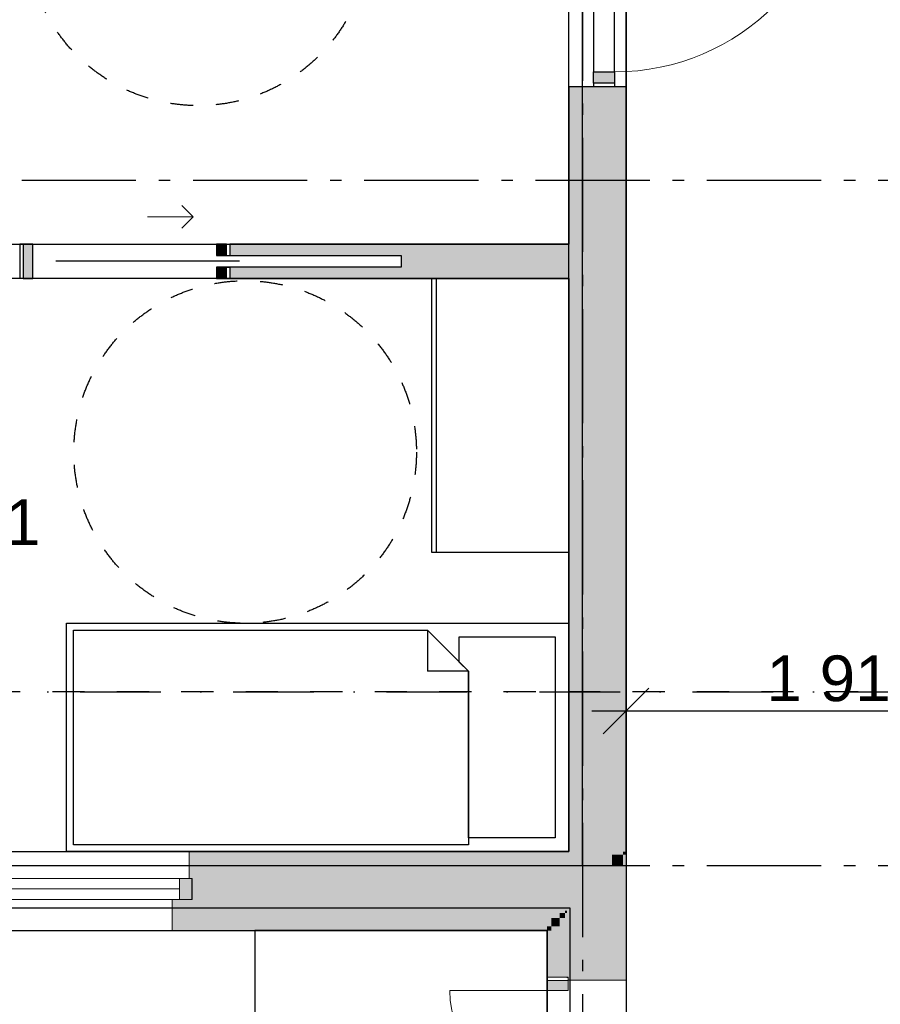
# Model space of a CAD drawing. Header units: millimetres. Extents: x 158466 to 263668, y 129175 to 189280.
# Tile 29 of 55: x 181694 to 185462, y 164785 to 169097. Entities that reach past the tile are written whole.
import ezdxf
from ezdxf.enums import TextEntityAlignment as Align

# ---------------------------------------------------------------- set-up
doc = ezdxf.new("R2010")
doc.units = ezdxf.units.MM
doc.header["$LTSCALE"] = 0.5
doc.header["$MEASUREMENT"] = 0
for name, pattern in [('Akselinje', [1500, 1000, -200, 100, -200]), ('PLINE', [0]), ('Prikk & stiplet', [1340.555525, 705.555534, -352.777767, 0, -282.222223]), ('Små Stiplet', [564.444444, 282.222222, -282.222222]), ('Stipling', [400, 200, -200])]:
    doc.linetypes.add(name, pattern=pattern)
for name, color, linetype in [('23-- Yttervegger (Skravur)(Nye konstruksjoner)', 7, 'Continuous'), ('23-- Yttervegger(Nye konstruksjoner)', 7, 'Continuous'), ('24-- Innervegger (Skravur)(Nye konstruksjoner)', 7, 'Continuous'), ('24-- Innervegger(Nye konstruksjoner)', 7, 'Continuous'), ('244- Vinduer_ dører_ foldevegger(Nye konstruksjoner)', 7, 'Continuous'), ('251- Frittbærende dekker(Nye konstruksjoner)', 7, 'Continuous'), ('252- Gulv på grunn_ bunnplate(Nye konstruksjoner)', 7, 'Continuous'), ('27-- Fast inventar(Nye konstruksjoner)', 7, 'Continuous'), ('315- Utstyr for sanitærinstallasjoner(Nye konstruksjoner)', 7, 'Continuous'), ('68-- Inventar (løst)(Nye konstruksjoner)', 7, 'Continuous'), ('822- Modullinjer(Nye konstruksjoner)', 7, 'Continuous'), ('842-M___1_100 Målsetting bygning(Nye konstruksjoner)', 7, 'Continuous'), ('852- Snittmarkør', 7, 'Continuous'), ('862- M___BTA(Nye konstruksjoner)', 7, 'Continuous'), ('862- M___BTA(Polylinje)(Nye konstruksjoner)', 7, 'Continuous'), ('862- M___BTA(Tekst)(Nye konstruksjoner)', 7, 'Continuous'), ('862- M___Nettoareal(Nye konstruksjoner)', 7, 'Continuous'), ('862- M___Nettoareal(Polylinje)(Nye konstruksjoner)', 7, 'Continuous'), ('862- M___Nettoareal(Tekst)(Nye konstruksjoner)', 7, 'Continuous'), ('878- Annen overflate_visuell informasjon_snusirkler(Nye konstruksjoner)', 7, 'Continuous')]:
    doc.layers.add(name, color=color, linetype=linetype)
for name, color, linetype, lineweight in [('234- Vinduer_ dører_ porter(Nye konstruksjoner)', 7, 'Continuous', 0), ('235- Utvendig kledning og overflate(Nye konstruksjoner)', 7, 'Continuous', 0), ('236- Innvendig kledning og overflate(Nye konstruksjoner)', 7, 'Continuous', 0), ('256- Faste himlinger og overflatebehandling(Nye konstruksjoner)', 7, 'Continuous', 0)]:
    doc.layers.add(name, color=color, linetype=linetype, lineweight=lineweight)
doc.styles.add('GENERATED_STYLE_1', font='arial.ttf')
doc.styles.add('GENERATED_STYLE_3', font='arialbd.ttf')
doc.dimstyles.new('GENERATED_STYLE__1', dxfattribs={"dimtxt": 200, "dimasz": 190, "dimexe": 0.18, "dimexo": 0.0625, "dimgap": 0, "dimtad": 1, "dimdec": 0, "dimzin": 0, "dimdsep": 46, "dimtxsty": 'GENERATED_STYLE_1', "dimblk": 'ARROWHEAD_6', "dimblk1": 'ARROWHEAD_6', "dimblk2": 'ARROWHEAD_6', "dimcen": 0.09, "dimse1": 1, "dimse2": 1, "dimclrd": 256, "dimclre": 256, "dimclrt": 256, "dimadec": 1, "dimazin": 0, "dimtfac": 1, "dimtdec": 4, "dimtmove": 0, "dimatfit": 3, "dimfxl": 1, "dimtolj": 1, "dimtzin": 0, "dimarcsym": 0})
doc.dimstyles.new('GENERATED_STYLE__3', dxfattribs={"dimtxt": 200, "dimasz": 190, "dimexe": 0.18, "dimexo": 0.0625, "dimgap": 0, "dimtad": 1, "dimtih": 1, "dimtoh": 1, "dimdec": 0, "dimzin": 0, "dimdsep": 46, "dimtxsty": 'GENERATED_STYLE_1', "dimblk": 'ARROWHEAD_6', "dimblk1": 'ARROWHEAD_6', "dimblk2": 'ARROWHEAD_6', "dimcen": 0.09, "dimse1": 1, "dimse2": 1, "dimclrd": 256, "dimclre": 256, "dimclrt": 256, "dimadec": 1, "dimazin": 0, "dimtfac": 1, "dimtdec": 4, "dimtmove": 0, "dimatfit": 3, "dimfxl": 1, "dimtolj": 1, "dimtzin": 0, "dimarcsym": 0})

# ---------------------------------------------------------------- blocks, each defined once
blk = doc.blocks.new('BTA 1. etasje ca.__2_1', base_point=(161043, 155616.6))
at = {"layer": '862- M___BTA(Polylinje)(Nye konstruksjoner)', "linetype": 'PLINE', "flags": 128}
blk.add_lwpolyline([(176252.9, 165107.7), (184002.9, 165107.7), (184002.9, 163179.7), (182672.9, 163179.7), (182672.9, 154987.7), (198644.9, 154987.7), (198644.9, 163179.7), (196044.9, 163179.7), (196044.9, 165549.7), (194744.9, 165549.7), (194744.9, 171289.7), (194444.9, 171289.7), (194444.9, 183279.7), (186072.9, 183279.7), (186072.9, 180779.7), (184444.9, 180779.7), (184444.9, 181079.7), (176252.9, 181079.7)], close=True, dxfattribs=at)
at = {"layer": '862- M___BTA(Tekst)(Nye konstruksjoner)', "style": 'GENERATED_STYLE_1'}
for tag, height, p in [('DUMMY_861', 250, (162326.2, 155970.1)), ('ROOM_NAME', 250, (159759.8, 155913)), ('DUMMY_862', 200, (159759.8, 155577.3))]:
    blk.add_attdef(tag, text='', height=height, dxfattribs=at).set_placement(p, align=Align.TOP_LEFT)
blk = doc.blocks.new('Korridor_101_7_1', base_point=(191297.6, 164059.2))
at = {"layer": '862- M___Nettoareal(Polylinje)(Nye konstruksjoner)', "linetype": 'PLINE', "flags": 128}
blk.add_lwpolyline([(184348.9, 178068.7), (184348.9, 165453.7), (184348.9, 163179.7), (190658.9, 163179.7), (195698.9, 163179.7), (195698.9, 165203.7), (194398.9, 165203.7), (186264.9, 165203.7), (186264.9, 172618.7), (186668.9, 172618.7), (186668.9, 174693.7), (186168.9, 174693.7), (186168.9, 178068.7)], close=True, dxfattribs=at)
at = {"layer": '862- M___Nettoareal(Tekst)(Nye konstruksjoner)', "style": 'GENERATED_STYLE_1'}
for tag, height, p in [('DUMMY_861', 200, (191785.3, 164334.2)), ('ROOM_NAME', 200, (190809.8, 164288.5)), ('DUMMY_862', 150, (190809.8, 164019.9))]:
    blk.add_attdef(tag, text='', height=height, dxfattribs=at).set_placement(p, align=Align.TOP_LEFT)
blk = doc.blocks.new('Leilighet 2_102_18_1', base_point=(175190.7, 167336))
at = {"layer": '862- M___Nettoareal(Polylinje)(Nye konstruksjoner)', "linetype": 'PLINE', "flags": 128}
blk.add_lwpolyline([(176598.9, 172968.7), (176598.9, 165453.7), (184098.9, 165453.7), (184098.9, 172968.7)], close=True, dxfattribs=at)
at = {"layer": '862- M___Nettoareal(Tekst)(Nye konstruksjoner)', "style": 'GENERATED_STYLE_1'}
for tag, height, p in [('DUMMY_861', 300, (176128.6, 167689.5)), ('ROOM_NAME', 300, (174252.9, 167621)), ('DUMMY_862', 150, (174252.9, 167218.1))]:
    blk.add_attdef(tag, text='', height=height, dxfattribs=at).set_placement(p, align=Align.TOP_LEFT)
blk = doc.blocks.new('Entre_106_24_1', base_point=(182414.8, 170152.9))
at = {"layer": '862- M___Nettoareal(Polylinje)(Nye konstruksjoner)', "linetype": 'PLINE', "flags": 128}
blk.add_lwpolyline([(180348.9, 170218.3), (180348.9, 168113.7), (184098.9, 168113.7), (184098.9, 170218.3)], close=True, dxfattribs=at)
at = {"layer": '862- M___Nettoareal(Tekst)(Nye konstruksjoner)', "insert": (182147.5, 169394.7), "char_height": 150, "attachment_point": 1, "style": 'GENERATED_STYLE_1'}
blk.add_mtext('\\A1;{\\pql;\\pt0,24100;\\fArial|b0|i0|c0|p0;\\W1.000000;7,9\\fArial|b0|i0|c0|p0;\\W1.000000;\\A1{\\H.66x;\\S^  ;}\\fArial|b0|i0|c0|p0;\\W1.000000; m\\fArial|b0|i0|c0|p0;\\W1.000000;\\A1{\\H.66x;\\S2^  ;}}', dxfattribs=at)
at = {"layer": '862- M___Nettoareal(Tekst)(Nye konstruksjoner)', "style": 'GENERATED_STYLE_1'}
for tag, height, p in [('DUMMY_861', 200, (182803.1, 169745.4)), ('ROOM_NAME', 200, (182147.5, 169699.7)), ('DUMMY_862', 150, (182147.5, 169431.1))]:
    blk.add_attdef(tag, text='', height=height, dxfattribs=at).set_placement(p, align=Align.TOP_LEFT)
blk = doc.blocks.new('Soverom 1_102_26_1', base_point=(180718, 166993.4))
at = {"layer": '862- M___Nettoareal(Polylinje)(Nye konstruksjoner)', "linetype": 'PLINE', "flags": 128}
blk.add_lwpolyline([(184098.9, 165453.7), (184098.9, 167963.7), (180348.9, 167963.7), (180348.9, 165453.7)], close=True, dxfattribs=at)
at = {"layer": '862- M___Nettoareal(Tekst)(Nye konstruksjoner)', "insert": (180433.6, 166690.9), "char_height": 150, "attachment_point": 1, "style": 'GENERATED_STYLE_1'}
blk.add_mtext('\\A1;{\\pql;\\pt0,24100;\\fArial|b0|i0|c0|p0;\\W1.000000;9,4\\fArial|b0|i0|c0|p0;\\W1.000000;\\A1{\\H.66x;\\S^  ;}\\fArial|b0|i0|c0|p0;\\W1.000000; m\\fArial|b0|i0|c0|p0;\\W1.000000;\\A1{\\H.66x;\\S2^  ;}}', dxfattribs=at)
at = {"layer": '862- M___Nettoareal(Tekst)(Nye konstruksjoner)', "style": 'GENERATED_STYLE_1'}
for tag, height, p in [('DUMMY_861', 200, (181759.9, 167041.6)), ('ROOM_NAME', 200, (180433.6, 166995.9)), ('DUMMY_862', 150, (180433.6, 166727.3))]:
    blk.add_attdef(tag, text='', height=height, dxfattribs=at).set_placement(p, align=Align.TOP_LEFT)
blk = doc.blocks.new('Vindu to-fags[6]_1')
at = {"layer": '23-- Yttervegger (Skravur)(Nye konstruksjoner)', "linetype": 'Continuous'}
for points in [[(180558.9, 165244.7), (180639.9, 165244.7), (180639.9, 165336.7), (180558.9, 165336.7)], [(181148.9, 165336.7), (181073.9, 165336.7), (181073.9, 165244.7), (181148.9, 165244.7)], [(181148.9, 165244.7), (181198.9, 165244.7), (181198.9, 165336.7), (181148.9, 165336.7)], [(182448.9, 165336.7), (182392.9, 165336.7), (182392.9, 165244.7), (182448.9, 165244.7)]]:
    blk.add_hatch(color=256, dxfattribs=at).paths.add_polyline_path(points)
at = {"layer": '234- Vinduer_ dører_ porter(Nye konstruksjoner)', "linetype": 'PLINE'}
for p, q in [((182435.9, 165453.7), (180571.9, 165453.7)), ((180639.9, 165336.7), (180558.9, 165336.7)), ((180639.9, 165244.7), (180639.9, 165336.7)), ((181073.9, 165336.7), (180639.9, 165336.7)), ((181148.9, 165336.7), (181073.9, 165336.7)), ((181073.9, 165336.7), (181073.9, 165244.7)), ((181198.9, 165336.7), (181148.9, 165336.7)), ((181198.9, 165244.7), (181198.9, 165336.7)), ((182392.9, 165336.7), (181198.9, 165336.7)), ((182448.9, 165336.7), (182392.9, 165336.7)), ((182392.9, 165336.7), (182392.9, 165244.7)), ((181073.9, 165290.7), (180639.9, 165290.7)), ((182392.9, 165290.7), (181198.9, 165290.7)), ((180558.9, 165244.7), (180639.9, 165244.7)), ((180639.9, 165244.7), (181073.9, 165244.7)), ((181073.9, 165244.7), (181148.9, 165244.7)), ((181148.9, 165244.7), (181198.9, 165244.7)), ((181198.9, 165244.7), (182392.9, 165244.7)), ((182392.9, 165244.7), (182448.9, 165244.7)), ((182361.9, 165107.7), (180645.9, 165107.7))]:
    blk.add_line(p, q, dxfattribs=at)
at = {"layer": '235- Utvendig kledning og overflate(Nye konstruksjoner)', "linetype": 'PLINE'}
for p, q in [((180645.9, 165244.7), (180645.9, 165107.7)), ((182361.9, 165244.7), (182361.9, 165107.7)), ((180558.9, 165107.7), (180645.9, 165107.7)), ((182448.9, 165107.7), (182361.9, 165107.7))]:
    blk.add_line(p, q, dxfattribs=at)
at = {"layer": '236- Innvendig kledning og overflate(Nye konstruksjoner)', "linetype": 'PLINE'}
for p, q in [((180558.9, 165453.7), (180571.9, 165453.7)), ((180571.9, 165336.7), (180571.9, 165453.7)), ((182448.9, 165453.7), (182435.9, 165453.7)), ((182435.9, 165336.7), (182435.9, 165453.7))]:
    blk.add_line(p, q, dxfattribs=at)
at = {"layer": '244- Vinduer_ dører_ foldevegger(Nye konstruksjoner)', "linetype": 'PLINE'}
for p, q in [((180558.9, 165244.7), (180558.9, 165336.7)), ((180558.9, 165244.7), (180558.9, 165336.7)), ((182448.9, 165244.7), (182448.9, 165336.7)), ((182448.9, 165244.7), (182448.9, 165336.7))]:
    blk.add_line(p, q, dxfattribs=at)
blk = doc.blocks.new('Dør tofløyet[5]_1')
at = {"layer": '23-- Yttervegger (Skravur)(Nye konstruksjoner)', "linetype": 'Continuous'}
for points in [[(184094.9, 164888.7), (184002.9, 164888.7), (184002.9, 164845.7), (184094.9, 164845.7)], [(184002.9, 163398.7), (184094.9, 163398.7), (184094.9, 163441.7), (184002.9, 163441.7)]]:
    blk.add_hatch(color=256, dxfattribs=at).paths.add_polyline_path(points)
at = {"layer": '234- Vinduer_ dører_ porter(Nye konstruksjoner)', "linetype": 'PLINE'}
for p, q in [((184002.9, 164888.7), (184002.9, 164903.7)), ((184002.9, 164903.7), (184094.9, 164903.7)), ((184002.9, 164845.7), (184002.9, 164888.7)), ((184002.9, 164888.7), (184094.9, 164888.7)), ((184094.9, 164888.7), (184094.9, 164903.7)), ((184094.9, 164888.7), (184094.9, 164845.7)), ((184002.9, 164845.7), (183576.9, 164845.7)), ((184094.9, 164845.7), (184002.9, 164845.7)), ((184002.9, 163441.7), (183024.9, 163441.7)), ((184002.9, 163398.7), (184002.9, 163441.7)), ((184002.9, 163441.7), (184094.9, 163441.7)), ((184094.9, 163441.7), (184094.9, 163398.7)), ((184002.9, 163398.7), (184002.9, 163383.7)), ((184094.9, 163398.7), (184002.9, 163398.7)), ((184002.9, 163383.7), (184094.9, 163383.7)), ((184094.9, 163398.7), (184094.9, 163383.7))]:
    blk.add_line(p, q, dxfattribs=at)
for centre, radius, start, end in [((184002.9, 164845.7), 426, 180, 270), ((184002.9, 163441.7), 978, 90, 180)]:
    blk.add_arc(centre, radius, start, end, dxfattribs=at)
at = {"layer": '235- Utvendig kledning og overflate(Nye konstruksjoner)', "linetype": 'PLINE'}
for p, q in [((184002.9, 164903.7), (184021.9, 164903.7)), ((184002.9, 164903.7), (184021.9, 164903.7)), ((184021.9, 164903.7), (184057.9, 164903.7)), ((184021.9, 164903.7), (184057.9, 164903.7)), ((184057.9, 164903.7), (184080.9, 164903.7)), ((184057.9, 164903.7), (184080.9, 164903.7)), ((184080.9, 164903.7), (184089.9, 164903.7)), ((184080.9, 164903.7), (184089.9, 164903.7)), ((184002.9, 163383.7), (184021.9, 163383.7)), ((184002.9, 163383.7), (184021.9, 163383.7)), ((184021.9, 163383.7), (184057.9, 163383.7)), ((184021.9, 163383.7), (184057.9, 163383.7)), ((184057.9, 163383.7), (184080.9, 163383.7)), ((184057.9, 163383.7), (184080.9, 163383.7)), ((184080.9, 163383.7), (184089.9, 163383.7)), ((184080.9, 163383.7), (184089.9, 163383.7))]:
    blk.add_line(p, q, dxfattribs=at)
at = {"layer": '236- Innvendig kledning og overflate(Nye konstruksjoner)', "linetype": 'PLINE'}
for p, q in [((184094.9, 164890.7), (184348.9, 164890.7)), ((184348.9, 164903.7), (184348.9, 164890.7)), ((184094.9, 163396.7), (184348.9, 163396.7)), ((184348.9, 163383.7), (184348.9, 163396.7))]:
    blk.add_line(p, q, dxfattribs=at)
at = {"layer": '244- Vinduer_ dører_ foldevegger(Nye konstruksjoner)', "linetype": 'PLINE'}
for p, q in [((184089.9, 164903.7), (184094.9, 164903.7)), ((184089.9, 164903.7), (184094.9, 164903.7)), ((184089.9, 163383.7), (184094.9, 163383.7)), ((184089.9, 163383.7), (184094.9, 163383.7))]:
    blk.add_line(p, q, dxfattribs=at)
blk = doc.blocks.new('Dør[6]_1')
at = {"layer": '24-- Innervegger (Skravur)(Nye konstruksjoner)', "linetype": 'Continuous'}
for points in [[(184298.9, 169908.3), (184206.9, 169908.3), (184206.9, 169858.3), (184298.9, 169858.3)], [(184206.9, 168818.3), (184298.9, 168818.3), (184298.9, 168868.3), (184206.9, 168868.3)]]:
    blk.add_hatch(color=256, dxfattribs=at).paths.add_polyline_path(points)
at = {"layer": '234- Vinduer_ dører_ porter(Nye konstruksjoner)', "linetype": 'PLINE'}
blk.add_arc((184298.9, 169858.3), 990, 270, 0, dxfattribs=at)
at = {"layer": '244- Vinduer_ dører_ foldevegger(Nye konstruksjoner)', "linetype": 'PLINE'}
for p, q in [((184098.9, 168803.3), (184098.9, 169923.3)), ((184206.9, 169923.3), (184098.9, 169923.3)), ((184206.9, 169908.3), (184206.9, 169923.3)), ((184298.9, 169923.3), (184206.9, 169923.3)), ((184298.9, 169923.3), (184206.9, 169923.3)), ((184298.9, 169923.3), (184206.9, 169923.3)), ((184298.9, 169908.3), (184298.9, 169923.3)), ((184348.9, 169923.3), (184298.9, 169923.3)), ((184348.9, 168803.3), (184348.9, 169923.3)), ((184206.9, 169858.3), (184206.9, 169908.3)), ((184206.9, 169908.3), (184298.9, 169908.3)), ((184298.9, 169908.3), (184298.9, 169858.3)), ((184206.9, 169858.3), (184206.9, 168868.3)), ((184298.9, 169858.3), (184206.9, 169858.3)), ((184298.9, 168868.3), (184298.9, 169858.3)), ((184298.9, 169858.3), (185288.9, 169858.3)), ((184206.9, 168818.3), (184206.9, 168868.3)), ((184206.9, 168868.3), (184298.9, 168868.3)), ((184298.9, 168868.3), (184298.9, 168818.3)), ((184206.9, 168803.3), (184098.9, 168803.3)), ((184206.9, 168818.3), (184206.9, 168803.3)), ((184298.9, 168818.3), (184206.9, 168818.3)), ((184298.9, 168803.3), (184206.9, 168803.3)), ((184298.9, 168803.3), (184206.9, 168803.3)), ((184298.9, 168803.3), (184206.9, 168803.3)), ((184298.9, 168818.3), (184298.9, 168803.3)), ((184348.9, 168803.3), (184298.9, 168803.3))]:
    blk.add_line(p, q, dxfattribs=at)
blk = doc.blocks.new('Skyvedør med pocketkarm[27]_1')
at = {"layer": '24-- Innervegger (Skravur)(Nye konstruksjoner)', "linetype": 'Continuous'}
for points in [[(181708.9, 167963.7), (181751.9, 167963.7), (181751.9, 168113.7), (181708.9, 168113.7)], [(182598.9, 168113.7), (182555.9, 168113.7), (182555.9, 168063.7), (182598.9, 168063.7)], [(182598.9, 168013.7), (182555.9, 168013.7), (182555.9, 167963.7), (182598.9, 167963.7)]]:
    blk.add_hatch(color=256, dxfattribs=at).paths.add_polyline_path(points)
at = {"layer": '234- Vinduer_ dører_ porter(Nye konstruksjoner)', "linetype": 'PLINE'}
for p, q in [((182453.9, 168233.7), (182403.9, 168283.7)), ((182253.9, 168233.7), (182453.9, 168233.7)), ((182453.9, 168233.7), (182403.9, 168183.7))]:
    blk.add_line(p, q, dxfattribs=at)
at = {"layer": '244- Vinduer_ dører_ foldevegger(Nye konstruksjoner)', "linetype": 'PLINE'}
for p, q in [((181693.9, 168113.7), (181693.9, 167963.7)), ((181708.9, 168113.7), (181693.9, 168113.7)), ((181693.9, 168113.7), (181693.9, 167963.7)), ((181693.9, 168113.7), (181693.9, 167963.7)), ((181751.9, 168113.7), (181708.9, 168113.7)), ((181708.9, 168113.7), (181708.9, 167963.7)), ((181751.9, 167963.7), (181751.9, 168113.7)), ((182598.9, 168113.7), (182555.9, 168113.7)), ((182555.9, 168113.7), (182555.9, 168063.7)), ((182598.9, 168113.7), (182613.9, 168113.7)), ((182598.9, 168063.7), (182598.9, 168113.7)), ((182613.9, 168113.7), (182613.9, 168063.7)), ((182613.9, 168113.7), (182613.9, 168063.7)), ((182613.9, 168113.7), (182613.9, 168063.7)), ((182655.9, 168038.7), (181851.9, 168038.7)), ((182555.9, 168063.7), (182598.9, 168063.7)), ((182598.9, 168063.7), (182613.9, 168063.7)), ((182598.9, 168013.7), (182555.9, 168013.7)), ((182555.9, 168013.7), (182555.9, 167963.7)), ((182598.9, 168013.7), (182613.9, 168013.7)), ((182598.9, 167963.7), (182598.9, 168013.7)), ((182613.9, 168013.7), (182613.9, 167963.7)), ((182613.9, 168013.7), (182613.9, 167963.7)), ((182613.9, 168013.7), (182613.9, 167963.7)), ((181708.9, 167963.7), (181693.9, 167963.7)), ((181708.9, 167963.7), (181751.9, 167963.7)), ((182555.9, 167963.7), (182598.9, 167963.7)), ((182598.9, 167963.7), (182613.9, 167963.7))]:
    blk.add_line(p, q, dxfattribs=at)
blk = doc.blocks.new('Seng 01[2]_1', base_point=(181898.9, 165453.7))
at = {"layer": '68-- Inventar (løst)(Nye konstruksjoner)', "linetype": 'PLINE'}
for p, q in [((181898.9, 165453.7), (181898.9, 166453.7)), ((181898.9, 166453.7), (184098.9, 166453.7)), ((184098.9, 166453.7), (184098.9, 165453.7)), ((183478.9, 166423.7), (183478.9, 166243.7)), ((183658.9, 166243.7), (183478.9, 166243.7)), ((184098.9, 165453.7), (181898.9, 165453.7))]:
    blk.add_line(p, q, dxfattribs=at)
at = {"layer": '68-- Inventar (løst)(Nye konstruksjoner)', "linetype": 'PLINE', "flags": 128}
for points in [[(181928.9, 165483.7), (181928.9, 166423.7), (183478.9, 166423.7), (183658.9, 166243.7), (183658.9, 165483.7)], [(183658.9, 166243.7), (183618.9, 166283.7), (183618.9, 166393.7), (184038.9, 166393.7), (184038.9, 165513.7), (183658.9, 165513.7)]]:
    blk.add_lwpolyline(points, close=True, dxfattribs=at)
blk = doc.blocks.new('Garderobe 01[38]_1', base_point=(183498.9, 166763.7))
at = {"layer": '27-- Fast inventar(Nye konstruksjoner)', "linetype": 'PLINE'}
blk.add_line((183518.9, 166763.7), (183518.9, 167963.7), dxfattribs=at)
at = {"layer": '27-- Fast inventar(Nye konstruksjoner)', "linetype": 'PLINE', "flags": 128}
blk.add_lwpolyline([(183498.9, 166763.7), (183498.9, 167963.7), (184098.9, 167963.7), (184098.9, 166763.7)], close=True, dxfattribs=at)
blk = doc.blocks.new('*D397')
at = {"layer": '842-M___1_100 Målsetting bygning(Nye konstruksjoner)', "linetype": 'PLINE', "transparency": 16777216}
for p, q in [((180827.4, 165107.7), (180827.4, 165257.7)), ((180927.4, 165007.7), (180727.4, 165207.7)), ((181014.9, 165107.7), (180639.9, 165107.7)), ((180827.4, 163160.7), (180827.4, 165107.7)), ((180727.4, 163260.7), (180927.4, 163060.7)), ((181014.9, 163160.7), (180639.9, 163160.7)), ((180827.4, 163010.7), (180827.4, 163160.7))]:
    blk.add_line(p, q, dxfattribs=at)
at = {"layer": '842-M___1_100 Målsetting bygning(Nye konstruksjoner)', "transparency": 16777216, "insert": (180787.4, 163791), "char_height": 200, "attachment_point": 7, "rotation": 90, "style": 'GENERATED_STYLE_1'}
blk.add_mtext('\\A1;{\\pql;\\fArial|b0|i0|c0|p0;\\W1.000000;1\xa0947}', dxfattribs=at)
blk = doc.blocks.new('ARROWHEAD_6')
at = {"linetype": 'Continuous'}
for p, q in [((-0.5, -0.5), (0.5, 0.5)), ((0, 0), (-1, 0))]:
    blk.add_line(p, q, dxfattribs=at)
blk = doc.blocks.new('*D399')
at = {"layer": '842-M___1_100 Målsetting bygning(Nye konstruksjoner)', "linetype": 'PLINE', "transparency": 16777216}
for p, q in [((184348.9, 165882.3), (184348.9, 166257.3)), ((186264.9, 165882.3), (186264.9, 166257.3)), ((184448.9, 166169.8), (184248.9, 165969.8)), ((186164.9, 165969.8), (186364.9, 166169.8)), ((184198.9, 166069.8), (184348.9, 166069.8)), ((184348.9, 166069.8), (186264.9, 166069.8)), ((186264.9, 166069.8), (186414.9, 166069.8))]:
    blk.add_line(p, q, dxfattribs=at)
at = {"layer": '842-M___1_100 Målsetting bygning(Nye konstruksjoner)', "transparency": 16777216, "insert": (184963.7, 166109.8), "char_height": 200, "attachment_point": 7, "style": 'GENERATED_STYLE_1'}
blk.add_mtext('\\A1;{\\pql;\\fArial|b0|i0|c0|p0;\\W1.000000;1\xa0916}', dxfattribs=at)
blk = doc.blocks.new('Standard grid marker[258]_1', base_point=(171752.9, 165393.7))
at = {"layer": '822- Modullinjer(Nye konstruksjoner)', "linetype": 'Akselinje'}
blk.add_line((171952.9, 165393.7), (202944.9, 165393.7), dxfattribs=at)
at = {"layer": '822- Modullinjer(Nye konstruksjoner)', "style": 'GENERATED_STYLE_3'}
for tag, p in [('AC_MarkerText_1_0', (171252.9, 165568.7)), ('AC_MarkerText_1_1', (203644.9, 165568.7))]:
    blk.add_attdef(tag, text='', height=350, dxfattribs=at).set_placement(p, align=Align.TOP_CENTER)
blk = doc.blocks.new('Standard grid marker[261]_1', base_point=(184158.9, 188279.7))
at = {"layer": '822- Modullinjer(Nye konstruksjoner)', "linetype": 'Akselinje'}
blk.add_line((184158.9, 188079.7), (184158.9, 150687.7), dxfattribs=at)
at = {"layer": '822- Modullinjer(Nye konstruksjoner)', "style": 'GENERATED_STYLE_3'}
for tag, p in [('AC_MarkerText_1_0', (184158.9, 188954.7)), ('AC_MarkerText_1_1', (184158.9, 150162.7))]:
    blk.add_attdef(tag, text='', height=350, rotation=360, dxfattribs=at).set_placement(p, align=Align.TOP_CENTER)
blk = doc.blocks.new('Standard grid marker[264]_1', base_point=(171752.9, 168393.7))
at = {"layer": '822- Modullinjer(Nye konstruksjoner)', "linetype": 'Akselinje'}
blk.add_line((171952.9, 168393.7), (202944.9, 168393.7), dxfattribs=at)
at = {"layer": '822- Modullinjer(Nye konstruksjoner)', "style": 'GENERATED_STYLE_3'}
for tag, p in [('AC_MarkerText_1_0', (171252.9, 168568.7)), ('AC_MarkerText_1_1', (203644.9, 168568.7))]:
    blk.add_attdef(tag, text='', height=350, dxfattribs=at).set_placement(p, align=Align.TOP_CENTER)

msp = doc.modelspace()

# ---------------------------------------------------------------- hatches: boundary and pattern name
at = {"layer": '23-- Yttervegger (Skravur)(Nye konstruksjoner)', "linetype": 'Continuous'}
for points in [[(182435.9, 165453.7), (182435.9, 165336.7), (182448.9, 165336.7), (182448.9, 165440.7), (182448.9, 165453.7)], [(182448.9, 165453.7), (182448.9, 165440.7), (184335.9, 165440.7), (184335.9, 165453.7)], [(184287.9, 165440.7), (182448.9, 165440.7), (182448.9, 165392.7), (184287.9, 165392.7)], [(184287.9, 165392.7), (184335.9, 165392.7), (184335.9, 165440.7)], [(184287.9, 165440.7), (184287.9, 165392.7), (184335.9, 165440.7)], [(184335.9, 165440.7), (184348.9, 165440.7), (184348.9, 165453.7)], [(184335.9, 165453.7), (184335.9, 165440.7), (184348.9, 165453.7)], [(184335.9, 164903.7), (184348.9, 164903.7), (184348.9, 165440.7), (184335.9, 165440.7)], [(182448.9, 165194.7), (184089.9, 165194.7), (184089.9, 165392.7), (182448.9, 165392.7), (182448.9, 165336.7), (182448.9, 165244.7)], [(184089.9, 165194.7), (184287.9, 165194.7), (184287.9, 165392.7)], [(184089.9, 165392.7), (184089.9, 165194.7), (184287.9, 165392.7)], [(184287.9, 164903.7), (184335.9, 164903.7), (184335.9, 165392.7), (184287.9, 165392.7)], [(182448.9, 165107.7), (182448.9, 165126.7), (182380.9, 165126.7), (182380.9, 165244.7), (182361.9, 165244.7), (182361.9, 165107.7)], [(182448.9, 165126.7), (182448.9, 165162.7), (182416.9, 165162.7), (182416.9, 165244.7), (182380.9, 165244.7), (182380.9, 165126.7)], [(182448.9, 165162.7), (182448.9, 165185.7), (182439.9, 165185.7), (182439.9, 165244.7), (182416.9, 165244.7), (182416.9, 165162.7)], [(182448.9, 165185.7), (182448.9, 165194.7), (182448.9, 165244.7), (182439.9, 165244.7), (182439.9, 165185.7)], [(182448.9, 165194.7), (182448.9, 165185.7), (184080.9, 165185.7), (184080.9, 165194.7)], [(182448.9, 165185.7), (182448.9, 165162.7), (184057.9, 165162.7), (184057.9, 165185.7)], [(184057.9, 165162.7), (184080.9, 165162.7), (184080.9, 165185.7)], [(184057.9, 165185.7), (184057.9, 165162.7), (184080.9, 165185.7)], [(184080.9, 165185.7), (184089.9, 165185.7), (184089.9, 165194.7)], [(184080.9, 165194.7), (184080.9, 165185.7), (184089.9, 165194.7)], [(184080.9, 165185.7), (184080.9, 164903.7), (184089.9, 164903.7), (184089.9, 165185.7)], [(184287.9, 165194.7), (184089.9, 165194.7), (184089.9, 164903.7), (184094.9, 164903.7), (184287.9, 164903.7)], [(182448.9, 165162.7), (182448.9, 165126.7), (184021.9, 165126.7), (184021.9, 165162.7)], [(184021.9, 165126.7), (184057.9, 165126.7), (184057.9, 165162.7)], [(184021.9, 165162.7), (184021.9, 165126.7), (184057.9, 165162.7)], [(184057.9, 165162.7), (184057.9, 164903.7), (184080.9, 164903.7), (184080.9, 165162.7)], [(182448.9, 165126.7), (182448.9, 165107.7), (184002.9, 165107.7), (184002.9, 165126.7)], [(184002.9, 165107.7), (184021.9, 165107.7), (184021.9, 165126.7)], [(184002.9, 165126.7), (184002.9, 165107.7), (184021.9, 165126.7)], [(184002.9, 165107.7), (184002.9, 164903.7), (184021.9, 164903.7), (184021.9, 165107.7)], [(184021.9, 165126.7), (184021.9, 164903.7), (184057.9, 164903.7), (184057.9, 165126.7)], [(184348.9, 164890.7), (184348.9, 164903.7), (184335.9, 164903.7), (184094.9, 164903.7), (184094.9, 164890.7)]]:
    msp.add_hatch(color=256, dxfattribs=at).paths.add_polyline_path(points)
at = {"layer": '24-- Innervegger (Skravur)(Nye konstruksjoner)', "linetype": 'Continuous'}
for points in [[(184098.9, 165453.7), (184348.9, 165453.7), (184348.9, 168803.3), (184098.9, 168803.3)], [(182613.9, 168013.7), (182613.9, 167963.7), (184098.9, 167963.7), (184098.9, 168113.7), (182613.9, 168113.7), (182613.9, 168063.7), (183364.9, 168063.7), (183364.9, 168013.7)]]:
    msp.add_hatch(color=256, dxfattribs=at).paths.add_polyline_path(points)

# ---------------------------------------------------------------- linework, layer by layer
at = {"layer": '23-- Yttervegger(Nye konstruksjoner)', "linetype": 'PLINE'}
for p, q in [((182448.9, 165244.7), (182448.9, 165336.7)), ((184089.9, 164903.7), (184094.9, 164903.7))]:
    msp.add_line(p, q, dxfattribs=at)
at = {"layer": '235- Utvendig kledning og overflate(Nye konstruksjoner)', "linetype": 'PLINE'}
for p, q in [((182361.9, 165244.7), (182361.9, 165107.7)), ((182448.9, 165107.7), (182361.9, 165107.7)), ((184002.9, 164903.7), (184021.9, 164903.7)), ((184021.9, 164903.7), (184057.9, 164903.7)), ((184057.9, 164903.7), (184080.9, 164903.7)), ((184080.9, 164903.7), (184089.9, 164903.7))]:
    msp.add_line(p, q, dxfattribs=at)
at = {"layer": '235- Utvendig kledning og overflate(Nye konstruksjoner)', "linetype": 'PLINE', "flags": 128}
for points in [[(182448.9, 165107.7), (184002.9, 165107.7)], [(184002.9, 165107.7), (184002.9, 164903.7)]]:
    msp.add_lwpolyline(points, dxfattribs=at)
at = {"layer": '236- Innvendig kledning og overflate(Nye konstruksjoner)', "linetype": 'PLINE'}
for p, q in [((182435.9, 165336.7), (182435.9, 165453.7)), ((182448.9, 165453.7), (182435.9, 165453.7)), ((184094.9, 164890.7), (184348.9, 164890.7)), ((184348.9, 164903.7), (184348.9, 164890.7))]:
    msp.add_line(p, q, dxfattribs=at)
at = {"layer": '236- Innvendig kledning og overflate(Nye konstruksjoner)', "linetype": 'PLINE', "flags": 128}
for points in [[(184098.9, 165453.7), (182448.9, 165453.7)], [(184348.9, 165453.7), (184348.9, 165440.7)], [(184348.9, 164903.7), (184348.9, 165440.7)]]:
    msp.add_lwpolyline(points, dxfattribs=at)
at = {"layer": '24-- Innervegger(Nye konstruksjoner)', "linetype": 'PLINE'}
for p, q in [((184206.9, 168803.3), (184098.9, 168803.3)), ((184298.9, 168803.3), (184206.9, 168803.3)), ((184348.9, 168803.3), (184298.9, 168803.3)), ((181693.9, 168113.7), (181693.9, 167963.7)), ((182613.9, 168113.7), (182613.9, 168063.7)), ((182613.9, 168013.7), (182613.9, 167963.7))]:
    msp.add_line(p, q, dxfattribs=at)
at = {"layer": '24-- Innervegger(Nye konstruksjoner)', "linetype": 'PLINE', "flags": 128}
for points in [[(184098.9, 168803.3), (184098.9, 168113.7)], [(184348.9, 165453.7), (184348.9, 168803.3)], [(184098.9, 168113.7), (182613.9, 168113.7)], [(182613.9, 167963.7), (184098.9, 167963.7)], [(184098.9, 167963.7), (184098.9, 165453.7)]]:
    msp.add_lwpolyline(points, dxfattribs=at)
at = {"layer": '244- Vinduer_ dører_ foldevegger(Nye konstruksjoner)', "linetype": 'PLINE'}
for p, q in [((182598.9, 168063.7), (183364.9, 168063.7)), ((183364.9, 168063.7), (183364.9, 168013.7)), ((183364.9, 168013.7), (182598.9, 168013.7))]:
    msp.add_line(p, q, dxfattribs=at)
at = {"layer": '251- Frittbærende dekker(Nye konstruksjoner)', "linetype": 'PLINE', "flags": 128}
for points in [[(176538.9, 165393.7), (184158.9, 165393.7), (184158.9, 180793.7), (176538.9, 180793.7)], [(182722.9, 163179.7), (184002.9, 163179.7), (184002.9, 165107.7), (182722.9, 165107.7)]]:
    msp.add_lwpolyline(points, close=True, dxfattribs=at)
at = {"layer": '252- Gulv på grunn_ bunnplate(Nye konstruksjoner)', "linetype": 'PLINE', "flags": 128}
msp.add_lwpolyline([(194786.9, 171264.7), (194344.9, 171264.7), (194344.9, 183179.7), (186172.9, 183179.7), (186172.9, 180679.7), (184344.9, 180679.7), (184344.9, 180979.7), (176352.9, 180979.7), (176352.9, 165207.7), (184102.9, 165207.7), (184102.9, 163079.7), (182772.9, 163079.7), (182772.9, 155087.7), (198544.9, 155087.7), (198544.9, 163079.7), (195944.9, 163079.7), (195944.9, 165449.7), (194786.9, 165449.7)], close=True, dxfattribs=at)
msp.add_lwpolyline([(194786.9, 171264.7), (194344.9, 171264.7), (194344.9, 183179.7), (186172.9, 183179.7), (186172.9, 180679.7), (184344.9, 180679.7), (184344.9, 180979.7), (176352.9, 180979.7), (176352.9, 165207.7), (184102.9, 165207.7), (184102.9, 163079.7), (182772.9, 163079.7), (182772.9, 155087.7), (198544.9, 155087.7), (198544.9, 163079.7), (195944.9, 163079.7), (195944.9, 165449.7), (194786.9, 165449.7)], close=True, dxfattribs=at)
at = {"layer": '256- Faste himlinger og overflatebehandling(Nye konstruksjoner)', "linetype": 'PLINE', "flags": 128}
for points in [[(178708.1, 165107.7), (184002.9, 165107.7)], [(184002.9, 165107.7), (184002.9, 163179.7)]]:
    msp.add_lwpolyline(points, dxfattribs=at)
at = {"layer": '315- Utstyr for sanitærinstallasjoner(Nye konstruksjoner)', "linetype": 'Små Stiplet'}
msp.add_line((203144.9, 166153.7), (171752.9, 166153.7), dxfattribs=at)
at = {"layer": '852- Snittmarkør', "linetype": 'Prikk & stiplet'}
msp.add_line((171902.9, 166153.7), (202994.9, 166153.7), dxfattribs=at)
at = {"layer": '878- Annen overflate_visuell informasjon_snusirkler(Nye konstruksjoner)', "linetype": 'Stipling'}
for centre in [(182475.3, 169470.4), (182681.1, 167203.7)]:
    msp.add_circle(centre, 750, dxfattribs=at)

# ---------------------------------------------------------------- block references
at = {"layer": '244- Vinduer_ dører_ foldevegger(Nye konstruksjoner)', "linetype": 'PLINE'}
for name in ['Dør[6]_1', 'Skyvedør med pocketkarm[27]_1', 'Vindu to-fags[6]_1', 'Dør tofløyet[5]_1']:
    msp.add_blockref(name, (0, 0), dxfattribs=at)
at = {"layer": '27-- Fast inventar(Nye konstruksjoner)', "linetype": 'PLINE'}
msp.add_blockref('Garderobe 01[38]_1', (183498.9, 166763.7), dxfattribs=at)
at = {"layer": '68-- Inventar (løst)(Nye konstruksjoner)', "linetype": 'PLINE'}
msp.add_blockref('Seng 01[2]_1', (181898.9, 165453.7), dxfattribs=at)
at = {"layer": '822- Modullinjer(Nye konstruksjoner)', "linetype": 'PLINE'}
for name, p in [('Standard grid marker[261]_1', (184158.9, 188279.7)), ('Standard grid marker[264]_1', (171752.9, 168393.7)), ('Standard grid marker[258]_1', (171752.9, 165393.7))]:
    msp.add_blockref(name, p, dxfattribs=at)
at = {"layer": '862- M___BTA(Nye konstruksjoner)', "linetype": 'Continuous'}
msp.add_blockref('BTA 1. etasje ca.__2_1', (161043, 155616.6), dxfattribs=at)
at = {"layer": '862- M___Nettoareal(Nye konstruksjoner)', "linetype": 'Continuous'}
for name, p in [('Korridor_101_7_1', (191297.6, 164059.2)), ('Leilighet 2_102_18_1', (175190.7, 167336))]:
    msp.add_blockref(name, p, dxfattribs=at)
ref = msp.add_blockref('Entre_106_24_1', (182414.8, 170152.9), dxfattribs=at)
ref.add_attrib('ROOM_NAME', 'Entre', dxfattribs={"layer": '862- M___Nettoareal(Tekst)(Nye konstruksjoner)', "color": 7, "height": 200, "style": 'GENERATED_STYLE_1'}).set_placement((182147.5, 169699.7), align=Align.TOP_LEFT)
ref = msp.add_blockref('Soverom 1_102_26_1', (180718, 166993.4), dxfattribs=at)
ref.add_attrib('ROOM_NAME', 'Soverom 1', dxfattribs={"layer": '862- M___Nettoareal(Tekst)(Nye konstruksjoner)', "color": 7, "height": 200, "style": 'GENERATED_STYLE_1'}).set_placement((180433.6, 166995.9), align=Align.TOP_LEFT)

# ---------------------------------------------------------------- dimensions: what is measured, and where the dimension line sits
at = {"layer": '842-M___1_100 Målsetting bygning(Nye konstruksjoner)', "linetype": 'Continuous'}
dim = msp.add_linear_dim(base=(186264.9, 166069.8), p1=(184348.9, 164903.7), p2=(186264.9, 165203.7), dimstyle='GENERATED_STYLE__3', dxfattribs=at)
dim.commit()
dim.dimension.update_dxf_attribs({"geometry": '*D399', "text_midpoint": (185306.8, 166209.8), "dimtype": 160})
dim = msp.add_linear_dim(base=(180827.4, 165107.7), p1=(182691.9, 163160.7), p2=(182722.9, 165107.7), angle=90, dimstyle='GENERATED_STYLE__1', dxfattribs=at)
dim.commit()
dim.dimension.update_dxf_attribs({"geometry": '*D397', "text_midpoint": (180687.4, 164134.1), "dimtype": 160, "text_rotation": 90})

doc.saveas('drawing.dxf')
